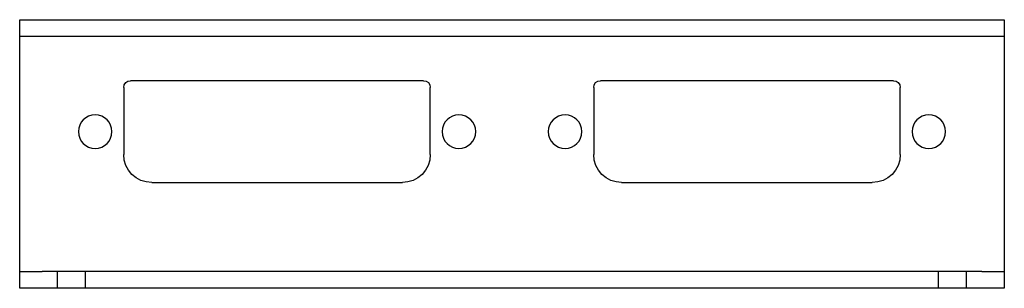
# Model space of a CAD drawing. Header units: millimetres. Extents: x -238 to 102, y -66 to 222.
# Tile 3 of 3: x 14 to 102, y 198 to 222. Entities that reach past the tile are written whole.
import ezdxf

# ---------------------------------------------------------------- set-up
doc = ezdxf.new("R2010")
doc.units = ezdxf.units.MM
doc.linetypes.add('VERDECKT2', pattern=[4.7625, 3.175, -1.5875])
doc.layers.add('VP-Vorn-HID', color=3, linetype='VERDECKT2')
doc.layers.add('VP-Vorn-VIS', color=2, linetype='Continuous')

msp = doc.modelspace()

# ---------------------------------------------------------------- linework, layer by layer
at = {"layer": 'VP-Vorn-HID'}
for p, q in [((17.452, 197.508, -1.6), (17.452, 199.008, -1.6)), ((19.952, 197.508, -1.6), (19.952, 199.008, -1.6)), ((96.202, 197.508, -1.6), (96.202, 199.008, -1.6)), ((98.702, 197.508, -1.6), (98.702, 199.008, -1.6))]:
    msp.add_line(p, q, dxfattribs=at)
at = {"layer": 'VP-Vorn-VIS'}
for p, q in [((14.077, 220.008, -1.6), (14.077, 221.508, -1.6)), ((14.077, 221.508, -1.6), (16.077, 221.508, -1.6)), ((16.077, 221.508, -1.6), (100.077, 221.508, -1.6)), ((100.077, 221.508, -1.6), (102.077, 221.508, -1.6)), ((102.077, 221.508, -1.6), (102.077, 220.008, -1.6)), ((14.077, 199.008, -1.6), (14.077, 220.008, -1.6)), ((16.077, 220.008, -1.6), (14.077, 220.008, -1.6)), ((100.077, 220.008, -1.6), (16.077, 220.008, -1.6)), ((102.077, 220.008, -1.6), (100.077, 220.008, -1.6)), ((102.077, 220.008, -1.6), (102.077, 199.008, -1.6)), ((50.177, 216.058, -1.6), (23.977, 216.058, -1.6)), ((92.177, 216.058, -1.6), (65.977, 216.058, -1.6)), ((23.377, 215.458, -1.6), (23.377, 209.458, -1.6)), ((50.777, 209.458, -1.6), (50.777, 215.458, -1.6)), ((65.377, 215.458, -1.6), (65.377, 209.458, -1.6)), ((92.777, 209.458, -1.6), (92.777, 215.458, -1.6)), ((25.877, 206.958, -1.6), (48.277, 206.958, -1.6)), ((67.877, 206.958, -1.6), (90.277, 206.958, -1.6)), ((14.077, 197.508, -1.6), (14.077, 199.008, -1.6)), ((14.077, 199.008, -1.6), (16.077, 199.008, -1.6)), ((100.077, 199.008, -1.6), (16.077, 199.008, -1.6)), ((100.077, 199.008, -1.6), (102.077, 199.008, -1.6)), ((102.077, 199.008, -1.6), (102.077, 197.508, -1.6)), ((16.077, 197.508, -1.6), (14.077, 197.508, -1.6)), ((100.077, 197.508, -1.6), (16.077, 197.508, -1.6)), ((102.077, 197.508, -1.6), (100.077, 197.508, -1.6))]:
    msp.add_line(p, q, dxfattribs=at)
at = {"layer": 'VP-Vorn-VIS', "extrusion": (4.44089e-16, -4.44089e-16, -1)}
for centre in [(-20.822, 211.508, 1.6), (-53.332, 211.508, 1.6), (-62.822, 211.508, 1.6), (-95.332, 211.508, 1.6)]:
    msp.add_circle(centre, 1.5, dxfattribs=at)
for centre, radius, start, end in [((-23.977, 215.458, 1.6), 0.6, 0, 90), ((-50.177, 215.458, 1.6), 0.6, 90, 180), ((-65.977, 215.458, 1.6), 0.6, 0, 90), ((-92.177, 215.458, 1.6), 0.6, 90, 180), ((-25.877, 209.458, 1.6), 2.5, 270, 0), ((-48.277, 209.458, 1.6), 2.5, 180, 270), ((-67.877, 209.458, 1.6), 2.5, 270, 0), ((-90.277, 209.458, 1.6), 2.5, 180, 270)]:
    msp.add_arc(centre, radius, start, end, dxfattribs=at)

doc.saveas('drawing.dxf')
